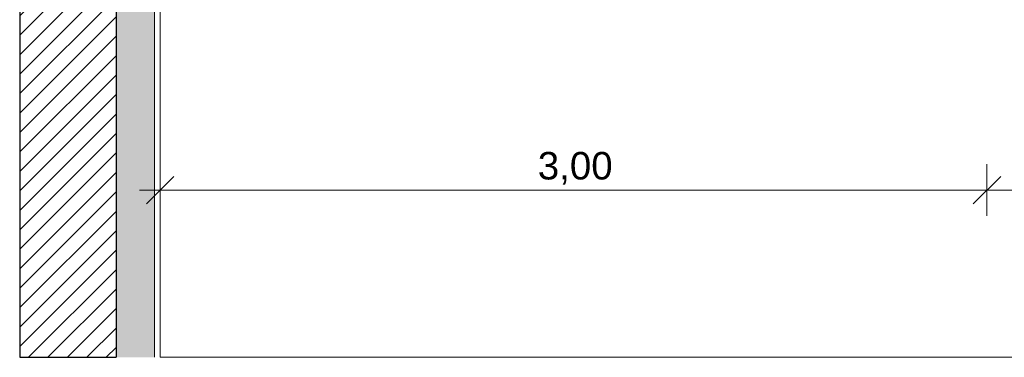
# Model space of a CAD drawing. Header units: millimetres. Extents: x -13157241 to -13144429, y -44179 to -36532.
# Tile 1 of 26: x -13157241 to -13153665, y -44179 to -42952. Entities that reach past the tile are written whole.
import ezdxf

# ---------------------------------------------------------------- set-up
doc = ezdxf.new("R2010")
doc.units = ezdxf.units.MM
doc.header["$MEASUREMENT"] = 0
for name, color, linetype in [('0._RDC (85)_1_0', 7, 'Continuous'), ('0._RDC (85)_1_AAG constr dalles', 7, 'Continuous'), ('0._RDC (85)_1_BQN 2 COTATIONS PC', 7, 'Continuous')]:
    doc.layers.add(name, color=color, linetype=linetype)
doc.styles.add('STYLE_GENERE_2', font='txt')

msp = doc.modelspace()

# ---------------------------------------------------------------- hatches: boundary and pattern name
at = {"layer": '0._RDC (85)_1_0', "linetype": 'Continuous', "lineweight": 0, "true_color": 0x191919}
h = msp.add_hatch(dxfattribs=at)
h.set_pattern_fill('Brique_1_0001', color=250, style=0, pattern_type=2)
h.set_pattern_definition([(45, (-12771109.29, 503849.215), (-35.355339, 35.355339), [])])
h.paths.add_polyline_path([(-13157241.4, -44178.7), (-13156891.4, -44178.7), (-13156891.4, -41112.1), (-13157241.4, -41112.1)])
h = msp.add_hatch(dxfattribs=at)
h.set_pattern_fill('Isolant_styromousse_0001', color=250, style=0, pattern_type=2)
h.set_pattern_definition([(90, (-12771109.288, 503849.215), (-34.6410162, 0), [20, -40]), (90, (-12771126.61, 503879.215), (-34.6410162, 0), [20, -40]), (150, (-12771109.288, 503869.215), (17.320508, 30), [20, -40]), (150, (-12771143.93, 503869.215), (17.320508, 30), [20, -40]), (210, (-12771109.288, 503849.215), (-17.320508, 30), [20, -40]), (210, (-12771143.93, 503849.215), (-17.320508, 30), [20, -40])])
h.paths.add_polyline_path([(-13156751.4, -41112.1), (-13156891.4, -41112.1), (-13156891.4, -44178.7), (-13156751.4, -44178.7)])

# ---------------------------------------------------------------- linework, layer by layer
at = {"layer": '0._RDC (85)_1_0', "color": 7, "linetype": 'Continuous', "lineweight": 30}
msp.add_line((-13156891.4, -41112.1), (-13156891.4, -44178.7), dxfattribs=at)
at = {"layer": '0._RDC (85)_1_0', "color": 250, "linetype": 'Continuous', "lineweight": 0, "true_color": 0x191919}
msp.add_line((-13156751.4, -41112.1), (-13156751.4, -44178.7), dxfattribs=at)
at = {"layer": '0._RDC (85)_1_0', "color": 7, "linetype": 'Continuous', "lineweight": 30, "flags": 128}
for points in [[(-13157241.4, -41112.1), (-13157241.4, -44178.7)], [(-13157241.4, -44178.7), (-13156891.4, -44178.7)]]:
    msp.add_lwpolyline(points, dxfattribs=at)
at = {"layer": '0._RDC (85)_1_0', "color": 250, "linetype": 'Continuous', "lineweight": 0, "true_color": 0x191919, "flags": 128}
msp.add_lwpolyline([(-13156731.4, -44178.7), (-13156731.4, -41112.1)], dxfattribs=at)
at = {"layer": '0._RDC (85)_1_AAG constr dalles', "color": 250, "linetype": 'Continuous', "lineweight": 0, "true_color": 0x191919, "flags": 128}
for points in [[(-13144428.6, -42922.1), (-13144939.1, -42922.1), (-13144939.1, -40922.1), (-13146539.1, -40922.1), (-13146539.1, -42922.1), (-13156731.4, -42922.1), (-13156731.4, -44178.7)], [(-13156731.4, -44178.7), (-13144428.6, -44178.7)]]:
    msp.add_lwpolyline(points, dxfattribs=at)
at = {"layer": '0._RDC (85)_1_BQN 2 COTATIONS PC', "color": 250, "linetype": 'Continuous', "lineweight": 0, "true_color": 0x191919}
for p, q in [((-13156731.4, -43664.8), (-13156731.4, -43477.3)), ((-13153728, -43664.8), (-13153728, -43477.3)), ((-13156681.4, -43521), (-13156781.4, -43621)), ((-13153678, -43521), (-13153778, -43621)), ((-13156806.4, -43571), (-13156731.4, -43571)), ((-13156731.4, -43571), (-13153728, -43571)), ((-13153728, -43571), (-13151228, -43571))]:
    msp.add_line(p, q, dxfattribs=at)

# ---------------------------------------------------------------- texts
at = {"layer": '0._RDC (85)_1_BQN 2 COTATIONS PC', "color": 250, "linetype": 'Continuous', "lineweight": 0, "true_color": 0x191919, "insert": (-13155359.5, -43551), "char_height": 100, "width": 259.536, "attachment_point": 7, "style": 'STYLE_GENERE_2'}
msp.add_mtext('\\A1;{\\pql;\\fArial Unicode MS|b0|i0|c0|p0;\\W1.000000;3,00}', dxfattribs=at)

doc.saveas('drawing.dxf')
